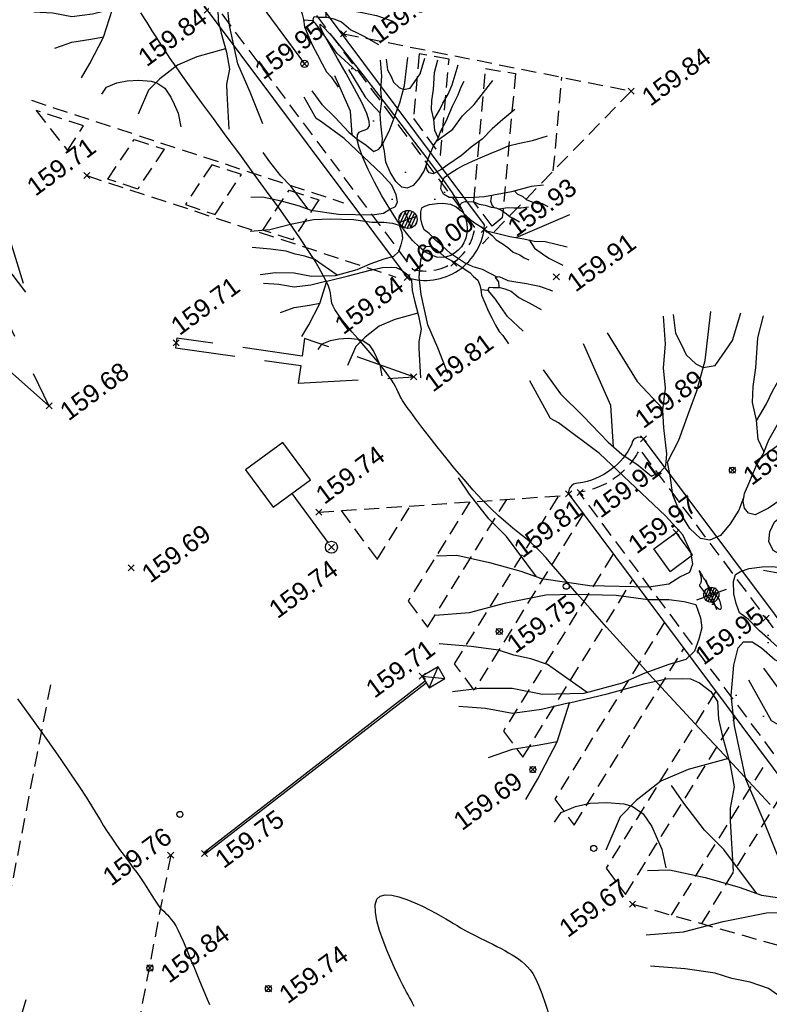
# Model space of a CAD drawing. Header units: metres. Extents: x 1575818 to 1575995, y 2263001 to 2263183.
# Tile 44 of 67: x 1575894 to 1575907, y 2263080 to 2263096. Entities that reach past the tile are written whole.
import ezdxf
from ezdxf.enums import TextEntityAlignment as Align

# ---------------------------------------------------------------- set-up
doc = ezdxf.new("R2010")
doc.units = ezdxf.units.M
doc.header["$PDMODE"] = 3
doc.header["$PDSIZE"] = 0.05
doc.linetypes.add('CACHE_25', pattern=[0.375, 0.25, -0.125])
doc.layers.get('0').update_dxf_attribs({"linetype": 'CONTINUOUS'})
for name, color, linetype in [('D_CN_MAITRESSE', 34, 'CONTINUOUS'), ('D_CN_ORDINAIRE', 43, 'CONTINUOUS'), ('D_ECLAIRAGE', 220, 'CONTINUOUS'), ('D_MOB_URBAIN', 32, 'CONTINUOUS'), ('D_PEINTURE', 252, 'CACHE_25'), ('D_PLAQUE', 151, 'CONTINUOUS'), ('D_TROTTOIR', 7, 'CONTINUOUS'), ('TOPO_ALT', 142, 'CONTINUOUS'), ('TOPO_JIS', 7, 'CONTINUOUS'), ('V_ARBRE', 82, 'CONTINUOUS'), ('V_VEGETATION', 80, 'CONTINUOUS')]:
    doc.layers.add(name, color=color, linetype=linetype)
doc.styles.get("Standard").update_dxf_attribs({"font": 'arial.ttf'})
pattern_1 = [(348.4323, (1575893.9948, 2263027.4994), (1.99051, 2.24452), [0, -1.875]), (103.4323, (1575893.5645, 2263027.451), (-2.17856, -2.06249), [0, -3.125]), (189.4323, (1575893.5645, 2263027.451), (1.9055, -2.317125), [0, -2.5]), (216.4323, (1575893.8216, 2263027.1025), (2.749766, -1.199495), [0, -2.5]), (110.4323, (1575892.989, 2263026.757), (-1.91097, -2.31262), [0, -2.5]), (322.4323, (1575892.989, 2263026.757), (2.77299, 1.14478), [0, -2.5]), (88.4323, (1575894.7102, 2263026.951), (-2.63814, -1.42836), [0, -3.125]), (336.4323, (1575893.6816, 2263028.3447), (2.413676, 1.78162), [0, -2.5]), (211.4323, (1575893.6816, 2263028.3447), (2.63476, -1.43459), [0, -2.5]), (150.4323, (1575893.5085, 2263027.9478), (-2.58668, -1.51956), [0, -1.25]), (284.4323, (1575894.28, 2263026.9026), (2.88994, -0.80513), [0, -1.55])]

# ---------------------------------------------------------------- blocks, each defined once
blk = doc.blocks.new('TCPOINT')
at = {"color": 0, "lineweight": 9}
blk.add_point((0, 0), dxfattribs=at)
at = {"layer": 'TOPO_ALT', "lineweight": 9}
blk.add_attdef('ALT', text='', height=0.3, dxfattribs=at).set_placement((0.1, -0.1), align=Align.TOP_LEFT)
blk = doc.blocks.new('194')
for p, q in [((0, -0.0285), (0, 0.0285)), ((0.0285, 0), (-0.0285, 0))]:
    blk.add_line(p, q)
for points in [[(-0.0153, 0.5064), (0.0053, 0.4057), (0.0323, 0.3437)], [(-0.1462, 0.4831), (-0.1313, 0.432), (-0.1069, 0.3801), (-0.0807, 0.3213), (-0.0651, 0.2926), (-0.044, 0.264), (-0.0281, 0.2373), (-0.0104, 0.2388), (0.0021, 0.2458), (0.0111, 0.2654), (0.0222, 0.3113), (0.0312, 0.3417), (0.0493, 0.377), (0.0586, 0.4125), (0.0767, 0.4513), (0.0903, 0.5)], [(-0.0745, 0.3099), (-0.0536, 0.3814), (-0.0623, 0.5021)], [(0.1073, 0.4968), (0.1, 0.4635), (0.1032, 0.4403), (0.1049, 0.4208), (0.1155, 0.3993), (0.1258, 0.3888), (0.1472, 0.3849), (0.1651, 0.3972), (0.1918, 0.4164), (0.2232, 0.4582)], [(-0.4405, 0.2346), (-0.406, 0.2232), (-0.355, 0.1909), (-0.3075, 0.1567), (-0.2773, 0.1317), (-0.1997, 0.0902), (-0.1007, 0.0521), (-0.0653, 0.0445), (-0.0424, 0.0497), (-0.0227, 0.0514), (-0.0119, 0.0637), (-0.0083, 0.0848), (-0.0114, 0.1186), (-0.0288, 0.1613), (-0.102, 0.3075), (-0.1528, 0.3842), (-0.1634, 0.3967), (-0.1757, 0.4726)], [(0.1153, 0.1452), (0.0987, 0.1259), (0.0754, 0.1083), (0.0521, 0.0944), (0.0309, 0.0929), (0.0166, 0.1018), (0.0044, 0.125), (-0.0023, 0.1589), (-0.0037, 0.1925), (0.0036, 0.2263), (0.0075, 0.2511), (0.0397, 0.281), (0.0739, 0.3216), (0.1007, 0.3535), (0.1332, 0.3992), (0.173, 0.4788)], [(0.1768, 0.2085), (0.1743, 0.2338), (0.1834, 0.2673), (0.1874, 0.2994), (0.1983, 0.3258), (0.2144, 0.3559), (0.2363, 0.4056), (0.2597, 0.439)], [(0.1831, 0.2662), (0.2104, 0.2885), (0.2283, 0.3061), (0.2533, 0.327), (0.2749, 0.35), (0.314, 0.4026)], [(-0.2842, 0.1374), (-0.3103, 0.2241), (-0.3293, 0.265), (-0.3466, 0.3184), (-0.3557, 0.3528)], [(0.4336, 0.21), (0.3872, 0.1927), (0.3462, 0.177), (0.3051, 0.1579), (0.2641, 0.1458), (0.2267, 0.1318), (0.1767, 0.1181), (0.1501, 0.1113), (0.1233, 0.1079), (0.1129, 0.115), (0.1094, 0.1258), (0.1112, 0.1382), (0.1183, 0.1505), (0.1346, 0.1682), (0.1562, 0.1911), (0.1741, 0.2053), (0.1921, 0.2263), (0.2188, 0.2492), (0.253, 0.2864), (0.2817, 0.3144), (0.2996, 0.3339), (0.3139, 0.3479)], [(0.1692, 0.2014), (0.2292, 0.2189), (0.2721, 0.247), (0.3185, 0.268), (0.4, 0.3184)], [(-0.4791, 0.1354), (-0.4193, 0.1186), (-0.3521, 0.1127), (-0.2795, 0.1016), (-0.2299, 0.0851), (-0.1611, 0.0578), (-0.1098, 0.0308), (-0.0745, 0.0181), (-0.0498, 0.0055), (-0.0322, -0.007), (-0.0324, -0.0321), (-0.036, -0.0498), (-0.0485, -0.0674), (-0.063, -0.085), (-0.0825, -0.0936), (-0.1146, -0.0916), (-0.1605, -0.0912), (-0.205, -0.0942), (-0.2759, -0.0882), (-0.3466, -0.0647), (-0.3942, -0.0359), (-0.4489, -0.0157), (-0.4967, -0.0047)], [(0.4374, -0.0442), (0.3993, -0.0348), (0.3353, -0.0291), (0.2503, -0.0157), (0.2007, -0.0011), (0.1687, 0.0116), (0.1457, 0.0208), (0.1317, 0.0367), (0.1301, 0.0545), (0.1373, 0.0705), (0.1516, 0.0845), (0.1748, 0.0916), (0.1997, 0.0965), (0.2228, 0.0999), (0.253, 0.1033), (0.2869, 0.1047), (0.3171, 0.1062), (0.3473, 0.1078), (0.3758, 0.1093), (0.4113, 0.1053), (0.4521, 0.0996), (0.5019, 0.0974)], [(-0.2695, -0.0887), (-0.3195, -0.0169), (-0.3443, 0.0028), (-0.3706, 0.0191), (-0.3936, 0.037), (-0.4376, 0.0602), (-0.4902, 0.0843)], [(0.2018, -0.266), (0.1666, -0.2282), (0.1419, -0.2102), (0.1207, -0.1888), (0.0892, -0.1459), (0.0717, -0.1136), (0.0595, -0.0904), (0.0473, -0.0638), (0.0367, -0.0476), (0.0369, -0.0298), (0.0388, -0.0121), (0.046, 0.009), (0.0534, 0.0197), (0.0639, 0.0215), (0.0799, 0.0214), (0.103, 0.0158), (0.1207, 0.0103), (0.1421, -0.0006), (0.1561, -0.0148), (0.1666, -0.0327), (0.1752, -0.0505), (0.1841, -0.0667), (0.1946, -0.0829), (0.2086, -0.1007), (0.2192, -0.1169), (0.2314, -0.1382), (0.2383, -0.1543), (0.2525, -0.1722), (0.2648, -0.1901), (0.275, -0.2097), (0.2927, -0.2242), (0.3016, -0.2384), (0.3139, -0.2492)], [(0.1609, -0.023), (0.1756, -0.008), (0.188, -0.0081), (0.213, -0.019), (0.227, -0.0315), (0.243, -0.0407), (0.2587, -0.0532), (0.273, -0.0604), (0.287, -0.0747), (0.2975, -0.0891), (0.3045, -0.1016), (0.3134, -0.1104), (0.3274, -0.1266)], [(0.3686, -0.0932), (0.3455, -0.0876), (0.3244, -0.0804), (0.3067, -0.0731), (0.2817, -0.0676), (0.2676, -0.0587), (0.2641, -0.0479), (0.2642, -0.0355), (0.2736, -0.0194)], [(0.3457, -0.03), (0.3496, -0.0416), (0.3636, -0.0559), (0.3705, -0.0684), (0.3848, -0.0809), (0.3988, -0.0917), (0.4131, -0.0972), (0.4275, -0.112)], [(-0.4388, -0.2315), (-0.4064, -0.2041), (-0.3508, -0.1534), (-0.3061, -0.0952), (-0.3575, -0.0894), (-0.4087, -0.0783), (-0.4512, -0.0531), (-0.4954, -0.0337)], [(-0.3061, -0.0952), (-0.2369, -0.1029), (-0.166, -0.1089), (-0.1272, -0.1145), (-0.1005, -0.1235), (-0.0865, -0.129), (-0.0742, -0.1415), (-0.0601, -0.163), (-0.0549, -0.1842), (-0.0642, -0.2142), (-0.0679, -0.2463), (-0.072, -0.2958), (-0.0794, -0.3382), (-0.0994, -0.3718), (-0.1066, -0.3931), (-0.1329, -0.4808)], [(-0.0473, -0.4976), (-0.05, -0.4112), (-0.0547, -0.3328), (-0.0414, -0.2353), (-0.0285, -0.1821), (-0.0049, -0.1327), (0.0131, -0.1061), (0.0256, -0.0991), (0.0399, -0.1046), (0.0521, -0.1205), (0.0677, -0.1491), (0.0889, -0.1725), (0.1082, -0.1994), (0.1257, -0.2227), (0.1326, -0.2386), (0.1415, -0.2547), (0.1414, -0.2708), (0.1395, -0.2849), (0.1357, -0.3026), (0.1372, -0.3311), (0.1389, -0.356), (0.1421, -0.3808), (0.1455, -0.4057), (0.1487, -0.4288), (0.1559, -0.445), (0.1635, -0.4757)], [(0.2196, -0.1177), (0.2545, -0.1401), (0.2828, -0.1601), (0.3215, -0.1816), (0.3499, -0.1996), (0.3816, -0.2123), (0.4412, -0.2523)], [(-0.4766, -0.1378), (-0.4306, -0.1383), (-0.3828, -0.1477), (-0.3504, -0.1528)], [(0.3, -0.1696), (0.4838, -0.1595)], [(0.3358, -0.1907), (0.3426, -0.221), (0.3602, -0.246), (0.3741, -0.2656), (0.4085, -0.3011)], [(-0.4044, -0.2875), (-0.3874, -0.2752), (-0.3592, -0.2738), (-0.3325, -0.2777), (-0.3041, -0.2867), (-0.2761, -0.2993), (-0.2635, -0.3084), (-0.2496, -0.328), (-0.2428, -0.3545), (-0.2413, -0.3742), (-0.2395, -0.399), (-0.2445, -0.4333)], [(0.1958, -0.2987), (0.2016, -0.2818), (0.1964, -0.2659), (0.2071, -0.266), (0.2161, -0.2732), (0.23, -0.2874), (0.2514, -0.3), (0.2814, -0.3163), (0.2991, -0.3272), (0.3167, -0.3381), (0.3501, -0.3657)], [(-0.0712, -0.287), (-0.1464, -0.281), (-0.1996, -0.284), (-0.253, -0.3012), (-0.2903, -0.3186), (-0.3352, -0.3665)], [(0.2206, -0.4531), (0.1899, -0.3937), (0.1798, -0.3563), (0.1727, -0.3297), (0.1642, -0.3046), (0.1606, -0.2958), (0.1392, -0.2862)], [(0.1618, -0.2987), (0.1626, -0.2921), (0.1677, -0.2868), (0.1784, -0.2923), (0.1981, -0.2995), (0.2121, -0.3087), (0.228, -0.3229), (0.2436, -0.3498), (0.2559, -0.3624), (0.2684, -0.3766), (0.2966, -0.409)]]:
    blk.add_lwpolyline(points)
blk = doc.blocks.new('300')
h = blk.add_hatch()
h.set_pattern_fill('ANSI31', color=34, scale=0.05)
h.paths.add_polyline_path([(0.5, 0, 1), (-0.5, 0, 1)])
blk.add_circle((0, 0), 0.5)
blk = doc.blocks.new('112')
for p, q in [((0, -1), (0, 0)), ((0, 0), (1, 0)), ((1, -1), (1, 0)), ((0, -1), (1, -1))]:
    blk.add_line(p, q)
blk = doc.blocks.new('280')
at = {"ltscale": 3}
blk.add_circle((0, 0), 0.05, dxfattribs=at)
blk = doc.blocks.new('510')
at = {"color": 0, "linetype": 'ByBlock'}
for p, q in [((0.5271, 0.0201), (0.5271, 0.0944)), ((0.5271, 0.0944), (1, 0)), ((0, 0.0202), (0.5271, 0.0201)), ((0, -0.0202), (0, 0.0202)), ((1, 0), (0.5271, -0.0944)), ((0.5271, -0.0201), (0, -0.0202)), ((0.5271, -0.0944), (0.5271, -0.0201))]:
    blk.add_line(p, q, dxfattribs=at)
blk = doc.blocks.new('512')
at = {"color": 0, "linetype": 'ByBlock'}
for p, q in [((0.1618, 0.1512), (0.4255, 0.2468)), ((0.4255, 0.2468), (0.687, 0.1513)), ((0.357, 0.1512), (0.1618, 0.1512)), ((0.2253, 0.0197), (0.357, 0.1512)), ((0.4908, 0.1513), (0.3574, 0.0197)), ((0.687, 0.1513), (0.4908, 0.1513)), ((0.5263, 0.0197), (0.5258, 0.0928)), ((0.5258, 0.0928), (1, -0.0011)), ((0, 0.0197), (0.2253, 0.0197)), ((0, -0.0197), (0, 0.0197)), ((0.3574, 0.0197), (0.5263, 0.0197)), ((0.5271, -0.0197), (0, -0.0197)), ((1, -0.0011), (0.5271, -0.0941)), ((0.5271, -0.0941), (0.5271, -0.0197))]:
    blk.add_line(p, q, dxfattribs=at)
blk = doc.blocks.new('526')
at = {"color": 0, "linetype": 'Continuous'}
blk.add_line((0, 1.104), (0, 0.1), dxfattribs=at)
at = {"color": 0}
blk.add_lwpolyline([(0.384, 1.871), (-0.384, 1.871), (-0.384, 1.104), (0.384, 1.104)], close=True, dxfattribs=at)
blk.add_circle((0, 0), 0.1, dxfattribs=at)
blk = doc.blocks.new('425')
at = {"linetype": 'Continuous', "ltscale": 3}
for p, q in [((0, 2.357), (0, 2.523)), ((-0.25, 2.21), (-0.401, 2.278)), ((0.25, 2.21), (0.401, 2.278))]:
    blk.add_line(p, q, dxfattribs=at)
at = {"ltscale": 3}
blk.add_line((0, 1.885), (0, 0), dxfattribs=at)
at = {"linetype": 'Continuous', "ltscale": 3}
for centre, radius in [((0, 2.071), 0.186), ((0, 0), 0.0621)]:
    blk.add_circle(centre, radius, dxfattribs=at)

msp = doc.modelspace()

# ---------------------------------------------------------------- hatches: boundary and pattern name
at = {"layer": 'V_VEGETATION', "ltscale": 0.5}
h = msp.add_hatch(dxfattribs=at)
h.set_pattern_fill('ALEA', color=256, scale=0.25)
h.set_pattern_definition(pattern_1)
h.paths.add_polyline_path([(1575905.143, 2263112.557), (1575903.86, 2263111.589), (1575908.852, 2263104.863), (1575910.057, 2263103.228), (1575914.904, 2263096.738), (1575919.768, 2263090.2), (1575925.24, 2263082.869), (1575931.286, 2263074.711), (1575930.405, 2263068.398, 0.721469), (1575930.421, 2263068.399), (1575933.103, 2263070.533), (1575933.889, 2263071.249, 0.08279), (1575934.842, 2263072.443, 0.160786), (1575935.391, 2263075.301), (1575932.623, 2263075.701), (1575926.499, 2263083.91), (1575920.903, 2263091.448), (1575916.307, 2263097.595), (1575911.204, 2263104.415), (1575910.497, 2263105.382)])
h = msp.add_hatch(dxfattribs=at)
h.set_pattern_fill('ALEA', color=256, scale=0.25)
h.set_pattern_definition(pattern_1)
h.paths.add_polyline_path([(1575893.549, 2263103.786), (1575890.542, 2263101.99, 0.794904), (1575890.556, 2263101.973), (1575893.894, 2263101.216), (1575897.56, 2263096.314), (1575900.837, 2263091.936, 0.212193), (1575901.502, 2263092.05, 0.215798), (1575901.865, 2263092.631), (1575897.632, 2263098.3), (1575894.863, 2263101.975), (1575898.589, 2263101.161, 0.270389), (1575898.62, 2263101.212, 0.167701), (1575896.529, 2263103.374, 0.167702)])
h = msp.add_hatch(dxfattribs=at)
h.set_pattern_fill('ALEA', color=256, scale=0.25)
h.set_pattern_definition(pattern_1)
h.paths.add_polyline_path([(1575890.807, 2263067.908), (1575884.988, 2263075.717), (1575880.244, 2263082.124), (1575877.156, 2263086.209), (1575877.247, 2263086.798), (1575877.53, 2263090.785), (1575876.073, 2263085.749, 0.113073), (1575875.983, 2263085.101, 0.114321), (1575876.187, 2263084.473), (1575878.801, 2263080.914), (1575882.62, 2263075.81), (1575886.765, 2263070.218), (1575891.284, 2263064.18), (1575895.806, 2263058.119), (1575897.262, 2263059.205), (1575895.347, 2263061.774)])
h = msp.add_hatch(dxfattribs=at)
h.set_pattern_fill('ALEA', color=256, scale=0.25)
h.set_pattern_definition(pattern_1)
h.paths.add_polyline_path([(1575921.944, 2263065.71), (1575916.383, 2263073.145), (1575911.529, 2263079.668), (1575906.701, 2263086.151), (1575904.589, 2263088.97, -0.116967), (1575904.209, 2263088.509, -0.13298), (1575903.582, 2263088.255), (1575908.212, 2263082.043), (1575909.839, 2263079.87), (1575914.753, 2263073.284), (1575918.241, 2263068.603), (1575921.586, 2263064.097), (1575921.722, 2263063.824), (1575921.49, 2263063.851), (1575917.066, 2263065.123, 0.103382), (1575919.257, 2263063.013, 0.110487), (1575922.551, 2263061.818, 0.135738), (1575925.71, 2263063.408, 0.066477), (1575926.844, 2263064.75, 0.50931), (1575926.827, 2263064.776)])

# ---------------------------------------------------------------- linework, layer by layer
at = {"layer": 'D_CN_MAITRESSE', "elevation": 160, "flags": 128}
for points in [[(1575900.586, 2263092.735), (1575900.454, 2263092.938), (1575900.325, 2263093.155), (1575900.204, 2263093.377), (1575900.097, 2263093.591), (1575900.009, 2263093.787), (1575899.947, 2263093.954), (1575899.917, 2263094.081), (1575899.921, 2263094.162), (1575899.951, 2263094.207), (1575899.997, 2263094.229), (1575900.048, 2263094.244), (1575900.092, 2263094.266), (1575900.118, 2263094.308), (1575900.117, 2263094.385), (1575900.077, 2263094.512), (1575899.991, 2263094.697), (1575899.872, 2263094.924), (1575899.733, 2263095.173), (1575899.592, 2263095.421), (1575899.463, 2263095.648), (1575899.361, 2263095.833), (1575899.304, 2263095.954), (1575899.306, 2263095.99), (1575899.377, 2263095.926), (1575899.511, 2263095.775), (1575899.692, 2263095.553), (1575899.909, 2263095.281), (1575900.148, 2263094.975), (1575900.395, 2263094.655), (1575900.639, 2263094.338), (1575900.865, 2263094.043), (1575901.062, 2263093.783), (1575901.231, 2263093.56), (1575901.372, 2263093.368), (1575901.487, 2263093.202), (1575901.578, 2263093.06), (1575901.647, 2263092.935), (1575901.695, 2263092.824), (1575901.725, 2263092.722), (1575901.736, 2263092.627), (1575901.732, 2263092.537), (1575901.714, 2263092.453), (1575901.683, 2263092.378), (1575901.64, 2263092.311), (1575901.589, 2263092.253), (1575901.529, 2263092.205), (1575901.463, 2263092.168), (1575901.392, 2263092.143), (1575901.316, 2263092.133), (1575901.233, 2263092.141), (1575901.145, 2263092.17), (1575901.049, 2263092.223), (1575900.946, 2263092.304), (1575900.834, 2263092.414), (1575900.714, 2263092.558), (1575900.586, 2263092.735)], [(1575905.665, 2263086.81), (1575905.646, 2263086.841), (1575905.629, 2263086.871), (1575905.613, 2263086.898), (1575905.6, 2263086.922), (1575905.588, 2263086.94), (1575905.58, 2263086.954), (1575905.575, 2263086.96), (1575905.573, 2263086.959), (1575905.575, 2263086.951), (1575905.579, 2263086.938), (1575905.584, 2263086.921), (1575905.59, 2263086.901), (1575905.596, 2263086.88), (1575905.602, 2263086.857), (1575905.606, 2263086.836), (1575905.608, 2263086.816), (1575905.608, 2263086.798), (1575905.607, 2263086.782), (1575905.604, 2263086.768), (1575905.6, 2263086.756), (1575905.596, 2263086.745), (1575905.592, 2263086.737), (1575905.587, 2263086.73), (1575905.583, 2263086.726), (1575905.58, 2263086.721), (1575905.579, 2263086.716), (1575905.581, 2263086.709), (1575905.586, 2263086.699), (1575905.596, 2263086.684), (1575905.611, 2263086.662), (1575905.632, 2263086.634), (1575905.66, 2263086.597), (1575905.693, 2263086.554), (1575905.729, 2263086.508), (1575905.767, 2263086.462), (1575905.805, 2263086.418), (1575905.84, 2263086.378), (1575905.872, 2263086.347), (1575905.899, 2263086.326), (1575905.918, 2263086.318), (1575905.931, 2263086.321), (1575905.938, 2263086.333), (1575905.941, 2263086.351), (1575905.939, 2263086.374), (1575905.935, 2263086.4), (1575905.928, 2263086.426), (1575905.921, 2263086.449), (1575905.912, 2263086.47), (1575905.903, 2263086.486), (1575905.893, 2263086.501), (1575905.883, 2263086.514), (1575905.871, 2263086.526), (1575905.859, 2263086.539), (1575905.845, 2263086.553), (1575905.831, 2263086.569), (1575905.815, 2263086.588), (1575905.798, 2263086.61), (1575905.78, 2263086.634), (1575905.761, 2263086.66), (1575905.742, 2263086.688), (1575905.723, 2263086.717), (1575905.703, 2263086.747), (1575905.684, 2263086.779), (1575905.665, 2263086.81)]]:
    msp.add_lwpolyline(points, close=True, dxfattribs=at)
at = {"layer": 'D_CN_ORDINAIRE', "flags": 128}
for points, elevation in [([(1575906.75, 2263083.091), (1575906.388, 2263083.479), (1575905.991, 2263083.906), (1575905.574, 2263084.354), (1575905.154, 2263084.807), (1575904.748, 2263085.248), (1575904.371, 2263085.659), (1575904.041, 2263086.024), (1575903.768, 2263086.329), (1575903.549, 2263086.579), (1575903.375, 2263086.781), (1575903.238, 2263086.942), (1575903.128, 2263087.071), (1575903.037, 2263087.176), (1575902.956, 2263087.263), (1575902.877, 2263087.341), (1575902.792, 2263087.417), (1575902.699, 2263087.493), (1575902.599, 2263087.574), (1575902.492, 2263087.661), (1575902.377, 2263087.758), (1575902.254, 2263087.866), (1575902.123, 2263087.989), (1575901.983, 2263088.129), (1575901.836, 2263088.288), (1575901.685, 2263088.462), (1575901.532, 2263088.643), (1575901.382, 2263088.827), (1575901.239, 2263089.006), (1575901.107, 2263089.177), (1575900.988, 2263089.331), (1575900.888, 2263089.464), (1575900.807, 2263089.572), (1575900.746, 2263089.655), (1575900.7, 2263089.72), (1575900.667, 2263089.768), (1575900.644, 2263089.806), (1575900.628, 2263089.836), (1575900.615, 2263089.862), (1575900.603, 2263089.889), (1575900.59, 2263089.92), (1575900.572, 2263089.957), (1575900.55, 2263090), (1575900.521, 2263090.051), (1575900.483, 2263090.11), (1575900.436, 2263090.178), (1575900.378, 2263090.257), (1575900.307, 2263090.348), (1575900.223, 2263090.449), (1575900.129, 2263090.56), (1575900.03, 2263090.676), (1575899.929, 2263090.793), (1575899.83, 2263090.907), (1575899.739, 2263091.016), (1575899.659, 2263091.115), (1575899.594, 2263091.201), (1575899.548, 2263091.272), (1575899.517, 2263091.329), (1575899.499, 2263091.377), (1575899.489, 2263091.418), (1575899.485, 2263091.458), (1575899.481, 2263091.498), (1575899.475, 2263091.543), (1575899.462, 2263091.596), (1575899.44, 2263091.661), (1575899.405, 2263091.741), (1575899.356, 2263091.839), (1575899.289, 2263091.957), (1575899.204, 2263092.098), (1575899.097, 2263092.265), (1575898.965, 2263092.461), (1575898.808, 2263092.688), (1575898.623, 2263092.948), (1575898.417, 2263093.233), (1575898.198, 2263093.534), (1575897.974, 2263093.84), (1575897.751, 2263094.142), (1575897.538, 2263094.432), (1575897.343, 2263094.698), (1575897.172, 2263094.931), (1575897.032, 2263095.126), (1575896.919, 2263095.287), (1575896.825, 2263095.423), (1575896.746, 2263095.542), (1575896.674, 2263095.652), (1575896.603, 2263095.763), (1575896.527, 2263095.882), (1575896.44, 2263096.018), (1575896.337, 2263096.177)], 159.8), ([(1575894.297, 2263084.836), (1575894.554, 2263084.482), (1575894.792, 2263084.15), (1575895.002, 2263083.853), (1575895.176, 2263083.601), (1575895.317, 2263083.39), (1575895.431, 2263083.215), (1575895.523, 2263083.069), (1575895.598, 2263082.945), (1575895.662, 2263082.838), (1575895.722, 2263082.74), (1575895.781, 2263082.645), (1575895.846, 2263082.549), (1575895.914, 2263082.45), (1575895.986, 2263082.35), (1575896.059, 2263082.251), (1575896.131, 2263082.153), (1575896.202, 2263082.058), (1575896.269, 2263081.966), (1575896.331, 2263081.878), (1575896.386, 2263081.796), (1575896.436, 2263081.72), (1575896.48, 2263081.65), (1575896.521, 2263081.586), (1575896.558, 2263081.528), (1575896.591, 2263081.476), (1575896.623, 2263081.43), (1575896.654, 2263081.39), (1575896.684, 2263081.356), (1575896.715, 2263081.326), (1575896.745, 2263081.297), (1575896.776, 2263081.267), (1575896.808, 2263081.233), (1575896.841, 2263081.193), (1575896.876, 2263081.144), (1575896.914, 2263081.084), (1575896.953, 2263081.01), (1575896.994, 2263080.925), (1575897.037, 2263080.83), (1575897.082, 2263080.728), (1575897.127, 2263080.62), (1575897.172, 2263080.509), (1575897.218, 2263080.396), (1575897.263, 2263080.285), (1575897.308, 2263080.176), (1575897.351, 2263080.071), (1575897.394, 2263079.97), (1575897.434, 2263079.874), (1575897.474, 2263079.783)], 159.8), ([(1575900.857, 2263079.751), (1575900.832, 2263079.806), (1575900.807, 2263079.855), (1575900.784, 2263079.901), (1575900.759, 2263079.945), (1575900.733, 2263079.991), (1575900.704, 2263080.043), (1575900.671, 2263080.106), (1575900.633, 2263080.181), (1575900.587, 2263080.275), (1575900.534, 2263080.39), (1575900.473, 2263080.527), (1575900.408, 2263080.682), (1575900.345, 2263080.846), (1575900.288, 2263081.011), (1575900.244, 2263081.17), (1575900.218, 2263081.313), (1575900.214, 2263081.435), (1575900.239, 2263081.525), (1575900.297, 2263081.579), (1575900.381, 2263081.601), (1575900.487, 2263081.595), (1575900.608, 2263081.567), (1575900.737, 2263081.523), (1575900.869, 2263081.468), (1575900.997, 2263081.409), (1575901.114, 2263081.35), (1575901.217, 2263081.296), (1575901.305, 2263081.247), (1575901.382, 2263081.203), (1575901.45, 2263081.162), (1575901.511, 2263081.125), (1575901.569, 2263081.089), (1575901.626, 2263081.055), (1575901.685, 2263081.021), (1575901.747, 2263080.987), (1575901.812, 2263080.953), (1575901.88, 2263080.919), (1575901.949, 2263080.884), (1575902.02, 2263080.85), (1575902.09, 2263080.815), (1575902.16, 2263080.781), (1575902.229, 2263080.746), (1575902.296, 2263080.712), (1575902.36, 2263080.677), (1575902.422, 2263080.642), (1575902.481, 2263080.607), (1575902.538, 2263080.571), (1575902.592, 2263080.533), (1575902.643, 2263080.494), (1575902.691, 2263080.454), (1575902.736, 2263080.411), (1575902.779, 2263080.361), (1575902.823, 2263080.297), (1575902.869, 2263080.214), (1575902.918, 2263080.106), (1575902.973, 2263079.966), (1575903.034, 2263079.79), (1575903.105, 2263079.571)], 159.6)]:
    msp.add_lwpolyline(points, dxfattribs=dict(at, elevation=elevation))
at = {"layer": 'D_MOB_URBAIN', "flags": 128}
msp.add_lwpolyline([(1575901.258, 2263085.365), (1575900.994, 2263085.212), (1575901.105, 2263085.022), (1575901.368, 2263085.175)], close=True, dxfattribs=at)
for points in [[(1575901.105, 2263085.022), (1575901.258, 2263085.365)], [(1575900.994, 2263085.212), (1575901.368, 2263085.175)], [(1575901.06, 2263085.1), (1575897.402, 2263082.268), (1575897.377, 2263082.3), (1575901.039, 2263085.135)]]:
    msp.add_lwpolyline(points, dxfattribs=at)
at = {"layer": 'D_PEINTURE'}
for points in [[(1575899.692, 2263095.833), (1575904.449, 2263094.885), (1575901.989, 2263092.362)], [(1575903.161, 2263093.564), (1575903.302, 2263095.114)], [(1575895.122, 2263093.903), (1575895.389, 2263094.308), (1575894.608, 2263094.564), (1575895.122, 2263093.903)], [(1575899.282, 2263093.086), (1575898.847, 2263092.426), (1575898.354, 2263092.588), (1575898.79, 2263093.248), (1575899.282, 2263093.086)], [(1575899.281, 2263087.924), (1575903.364, 2263088.201)], [(1575901.778, 2263088.093), (1575900.76, 2263086.453), (1575901.08, 2263086.021), (1575902.393, 2263088.135)], [(1575903.659, 2263087.9), (1575901.849, 2263084.984), (1575901.529, 2263085.416), (1575903.253, 2263088.193)], [(1575899.651, 2263087.949), (1575900.248, 2263087.144), (1575900.795, 2263088.027)], [(1575904.146, 2263087.222), (1575902.335, 2263084.305), (1575902.655, 2263083.873), (1575904.467, 2263086.792)], [(1575911.294, 2263086.034), (1575906.536, 2263086.982)], [(1575904.999, 2263086.103), (1575903.185, 2263083.182), (1575903.506, 2263082.75), (1575905.32, 2263085.672)], [(1575893.802, 2263079.671), (1575894.848, 2263085.076)], [(1575905.849, 2263084.963), (1575904.033, 2263082.038), (1575904.354, 2263081.606)], [(1575904.354, 2263081.606), (1575906.17, 2263084.532)], [(1575905.115, 2263081.263), (1575906.702, 2263083.819)], [(1575905.616, 2263081.122), (1575907.023, 2263083.388)], [(1575896.831, 2263082.256), (1575895.736, 2263076.536)], [(1575904.473, 2263081.445), (1575908.978, 2263080.171)]]:
    msp.add_lwpolyline(points, dxfattribs=at)
for points in [[(1575901.293, 2263093.824), (1575901.438, 2263095.414), (1575900.944, 2263095.501), (1575900.846, 2263094.43)], [(1575902.151, 2263092.653), (1575901.845, 2263093.052), (1575902.039, 2263095.259), (1575902.534, 2263095.173), (1575902.317, 2263092.792)], [(1575896.229, 2263094.087), (1575896.721, 2263093.926), (1575896.285, 2263093.266), (1575895.793, 2263093.428)], [(1575897.509, 2263093.668), (1575897.074, 2263093.008), (1575897.566, 2263092.846), (1575898.002, 2263093.506)]]:
    msp.add_lwpolyline(points, close=True, dxfattribs=at)
at = {"layer": 'D_PEINTURE', "flags": 128}
for points in [[(1575894.526, 2263094.732), (1575899.69, 2263093.038)], [(1575895.444, 2263093.487), (1575900.558, 2263091.811)]]:
    msp.add_lwpolyline(points, dxfattribs=at)
at = {"layer": 'D_TROTTOIR', "flags": 128}
for points in [[(1575902.025, 2263092.676), (1575897.756, 2263098.393), (1575895.239, 2263101.734), (1575898.593, 2263101.001, 0.180966), (1575898.724, 2263101.074, 0.228395), (1575898.771, 2263101.254, 0.169063), (1575896.599, 2263103.512, 0.169165), (1575893.492, 2263103.933), (1575890.481, 2263102.134, 0.328797), (1575890.387, 2263101.96, 0.360481), (1575890.543, 2263101.817), (1575893.804, 2263101.078), (1575897.436, 2263096.221), (1575900.744, 2263091.801, 0.227312), (1575901.588, 2263091.921, 0.233237)], [(1575908.092, 2263081.954), (1575909.719, 2263079.781), (1575914.633, 2263073.195), (1575918.12, 2263068.514), (1575921.416, 2263064.074), (1575921.4, 2263064.033), (1575917.086, 2263065.272, 0.759148), (1575916.926, 2263065.022, 0.095756), (1575919.176, 2263062.887, 0.111246), (1575922.556, 2263061.666, 0.13666), (1575925.811, 2263063.297, 0.065927), (1575926.962, 2263064.656, 0.565576), (1575926.851, 2263064.924), (1575922.029, 2263065.846), (1575916.503, 2263073.235), (1575911.649, 2263079.758), (1575906.821, 2263086.241), (1575904.654, 2263089.134, 0.249293), (1575904.547, 2263089.159, 0.332022), (1575904.461, 2263089.049, -0.120046), (1575904.119, 2263088.628, -0.130875), (1575903.573, 2263088.405, 0.271718), (1575903.435, 2263088.328, 0.168262), (1575903.415, 2263088.228)]]:
    msp.add_lwpolyline(points, format="xyb", close=True, dxfattribs=at)
at = {"layer": 'D_TROTTOIR', "linetype": 'CACHE_25', "flags": 128}
for points in [[(1575901.865, 2263092.631), (1575897.632, 2263098.3), (1575894.863, 2263101.975), (1575898.589, 2263101.161, 0.094928), (1575898.606, 2263101.175, 0.17107), (1575898.62, 2263101.212, 0.167701), (1575896.529, 2263103.374, 0.167702), (1575893.549, 2263103.786), (1575890.55, 2263101.994, 0.409558), (1575890.54, 2263101.982, 0.513587), (1575890.556, 2263101.973), (1575893.894, 2263101.216), (1575897.56, 2263096.314), (1575900.837, 2263091.936, 0.212193), (1575901.502, 2263092.05, 0.215798)], [(1575908.212, 2263082.043), (1575909.839, 2263079.87), (1575914.753, 2263073.284), (1575918.241, 2263068.603), (1575921.586, 2263064.097), (1575921.722, 2263063.824), (1575921.49, 2263063.851), (1575917.066, 2263065.123, 0.103382), (1575919.257, 2263063.013, 0.110487), (1575922.551, 2263061.818, 0.135738), (1575925.71, 2263063.408, 0.066197), (1575926.84, 2263064.743, 0.636415), (1575926.827, 2263064.776), (1575921.944, 2263065.71), (1575916.383, 2263073.145), (1575911.529, 2263079.668), (1575906.701, 2263086.151), (1575904.589, 2263088.97, -0.116967), (1575904.209, 2263088.509, -0.13298), (1575903.582, 2263088.255)]]:
    msp.add_lwpolyline(points, format="xyb", close=True, dxfattribs=at)

# ---------------------------------------------------------------- block references
at = {"layer": 'D_ECLAIRAGE', "rotation": 36.43234740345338}
msp.add_blockref('425', (1575899.045, 2263095.335), dxfattribs=at)
at = {"layer": 'D_MOB_URBAIN'}
for name, p, rotation in [('526', (1575899.49, 2263087.344), 36.43234740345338), ('280', (1575906.124, 2263088.618), 19.97561936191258), ('280', (1575903.376, 2263086.7), 19.97561936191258), ('280', (1575902.268, 2263085.952), 19.97561936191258), ('280', (1575902.823, 2263083.669), 19.97561936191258), ('280', (1575896.983, 2263082.928), 19.97561936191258), ('280', (1575903.83, 2263082.366), 19.97561936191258), ('280', (1575896.487, 2263080.389), 19.97561936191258), ('280', (1575898.448, 2263080.047), 19.97561936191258)]:
    msp.add_blockref(name, p, dxfattribs=dict(at, rotation=rotation))
at = {"layer": 'D_PEINTURE'}
for name, p, xscale, yscale, rotation in [('510', (1575907.752, 2263095.172), 3.82484135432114, -3.824841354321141, 126.3806683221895), ('512', (1575891.479, 2263094.058), 5.504713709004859, 5.504713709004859, 307.3879961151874), ('510', (1575896.922, 2263090.722), 3.968795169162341, -3.968795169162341, 351.8520135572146)]:
    msp.add_blockref(name, p, dxfattribs=dict(at, xscale=xscale, yscale=yscale, rotation=rotation))
at = {"layer": 'D_PLAQUE', "xscale": 0.458889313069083, "yscale": 0.458889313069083, "rotation": 36.22004790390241}
msp.add_blockref('112', (1575904.822, 2263087.316), dxfattribs=at)
at = {"layer": 'TOPO_JIS'}
ref = msp.add_blockref('TCPOINT', (1575899.692, 2263095.833), dxfattribs=dict(at, rotation=36.43234740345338))
ref.add_attrib('ALT', '159.91', dxfattribs={"layer": 'TOPO_ALT', "height": 0.3, "rotation": 36.4323}).set_placement((1575900.093, 2263095.895), align=Align.TOP_LEFT)
ref = msp.add_blockref('TCPOINT', (1575897.436, 2263096.221), dxfattribs=dict(at, rotation=36.43234740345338))
ref.add_attrib('ALT', '159.84', dxfattribs={"layer": 'TOPO_ALT', "height": 0.3, "rotation": 36.4323}).set_placement((1575896.255, 2263095.517), align=Align.TOP_LEFT)
ref = msp.add_blockref('TCPOINT', (1575899.045, 2263095.335), dxfattribs=dict(at, rotation=36.43234740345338))
ref.add_attrib('ALT', '159.95', dxfattribs={"layer": 'TOPO_ALT', "height": 0.3, "rotation": 36.4323}).set_placement((1575898.184, 2263095.304), align=Align.TOP_LEFT)
ref = msp.add_blockref('TCPOINT', (1575904.449, 2263094.885), dxfattribs=dict(at, rotation=36.43234740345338))
ref.add_attrib('ALT', '159.84', dxfattribs={"layer": 'TOPO_ALT', "height": 0.3, "rotation": 36.4323}).set_placement((1575904.589, 2263094.864), align=Align.TOP_LEFT)
ref = msp.add_blockref('TCPOINT', (1575895.444, 2263093.487), dxfattribs=dict(at, rotation=36.43234740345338))
ref.add_attrib('ALT', '159.71', dxfattribs={"layer": 'TOPO_ALT', "height": 0.3, "rotation": 36.4323}).set_placement((1575894.415, 2263093.377), align=Align.TOP_LEFT)
ref = msp.add_blockref('TCPOINT', (1575902.017, 2263092.597), dxfattribs=dict(at, rotation=36.43234740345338))
ref.add_attrib('ALT', '159.93', dxfattribs={"layer": 'TOPO_ALT', "height": 0.3, "rotation": 36.4323}).set_placement((1575902.368, 2263092.705), align=Align.TOP_LEFT)
ref = msp.add_blockref('TCPOINT', (1575901.514, 2263092.042), dxfattribs=dict(at, rotation=36.43234740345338))
ref.add_attrib('ALT', '160.00', dxfattribs={"layer": 'TOPO_ALT', "height": 0.3, "rotation": 36.4323}).set_placement((1575900.666, 2263092.118), align=Align.TOP_LEFT)
ref = msp.add_blockref('TCPOINT', (1575903.211, 2263091.814), dxfattribs=dict(at, rotation=36.43234740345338))
ref.add_attrib('ALT', '159.91', dxfattribs={"layer": 'TOPO_ALT', "height": 0.3, "rotation": 36.4323}).set_placement((1575903.351, 2263091.793), align=Align.TOP_LEFT)
ref = msp.add_blockref('TCPOINT', (1575900.744, 2263091.801), dxfattribs=dict(at, rotation=36.43234740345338))
ref.add_attrib('ALT', '159.84', dxfattribs={"layer": 'TOPO_ALT', "height": 0.3, "rotation": 36.4323}).set_placement((1575899.508, 2263091.089), align=Align.TOP_LEFT)
ref = msp.add_blockref('TCPOINT', (1575896.922, 2263090.722), dxfattribs=dict(at, rotation=36.43234740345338))
ref.add_attrib('ALT', '159.71', dxfattribs={"layer": 'TOPO_ALT', "height": 0.3, "rotation": 36.4323}).set_placement((1575896.798, 2263091.075), align=Align.TOP_LEFT)
ref = msp.add_blockref('TCPOINT', (1575900.851, 2263090.16), dxfattribs=dict(at, rotation=36.43234740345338))
ref.add_attrib('ALT', '159.81', dxfattribs={"layer": 'TOPO_ALT', "height": 0.3, "rotation": 36.4323}).set_placement((1575900.991, 2263090.139), align=Align.TOP_LEFT)
ref = msp.add_blockref('TCPOINT', (1575894.822, 2263089.684), dxfattribs=dict(at, rotation=36.43234740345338))
ref.add_attrib('ALT', '159.68', dxfattribs={"layer": 'TOPO_ALT', "height": 0.3, "rotation": 36.4323}).set_placement((1575894.962, 2263089.663), align=Align.TOP_LEFT)
ref = msp.add_blockref('TCPOINT', (1575904.654, 2263089.134), dxfattribs=dict(at, rotation=36.43234740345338))
ref.add_attrib('ALT', '159.89', dxfattribs={"layer": 'TOPO_ALT', "height": 0.3, "rotation": 36.4323}).set_placement((1575904.472, 2263089.535), align=Align.TOP_LEFT)
ref = msp.add_blockref('TCPOINT', (1575906.124, 2263088.618), dxfattribs=dict(at, rotation=36.43234740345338))
ref.add_attrib('ALT', '159.86', dxfattribs={"layer": 'TOPO_ALT', "height": 0.3, "rotation": 36.4323}).set_placement((1575906.264, 2263088.596), align=Align.TOP_LEFT)
ref = msp.add_blockref('TCPOINT', (1575899.281, 2263087.924), dxfattribs=dict(at, rotation=36.43234740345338))
ref.add_attrib('ALT', '159.74', dxfattribs={"layer": 'TOPO_ALT', "height": 0.3, "rotation": 36.4323}).set_placement((1575899.195, 2263088.282), align=Align.TOP_LEFT)
ref = msp.add_blockref('TCPOINT', (1575903.606, 2263088.247), dxfattribs=dict(at, rotation=36.43234740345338))
ref.add_attrib('ALT', '159.91', dxfattribs={"layer": 'TOPO_ALT', "height": 0.3, "rotation": 36.4323}).set_placement((1575903.764, 2263088.055), align=Align.TOP_LEFT)
ref = msp.add_blockref('TCPOINT', (1575903.415, 2263088.228), dxfattribs=dict(at, rotation=36.43234740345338))
ref.add_attrib('ALT', '159.81', dxfattribs={"layer": 'TOPO_ALT', "height": 0.3, "rotation": 36.4323}).set_placement((1575902.472, 2263087.395), align=Align.TOP_LEFT)
ref = msp.add_blockref('TCPOINT', (1575905.192, 2263087.587), dxfattribs=dict(at, rotation=36.43234740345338))
ref.add_attrib('ALT', '159.97', dxfattribs={"layer": 'TOPO_ALT', "height": 0.3, "rotation": 36.4323}).set_placement((1575904.361, 2263087.463), align=Align.TOP_LEFT)
ref = msp.add_blockref('TCPOINT', (1575896.176, 2263087.003), dxfattribs=dict(at, rotation=36.43234740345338))
ref.add_attrib('ALT', '159.69', dxfattribs={"layer": 'TOPO_ALT', "height": 0.3, "rotation": 36.4323}).set_placement((1575896.315, 2263086.982), align=Align.TOP_LEFT)
ref = msp.add_blockref('TCPOINT', (1575899.49, 2263087.344), dxfattribs=dict(at, rotation=36.43234740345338))
ref.add_attrib('ALT', '159.74', dxfattribs={"layer": 'TOPO_ALT', "height": 0.3, "rotation": 36.4323}).set_placement((1575898.42, 2263086.394), align=Align.TOP_LEFT)
ref = msp.add_blockref('TCPOINT', (1575902.268, 2263085.952), dxfattribs=dict(at, rotation=36.43234740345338))
ref.add_attrib('ALT', '159.75', dxfattribs={"layer": 'TOPO_ALT', "height": 0.3, "rotation": 36.4323}).set_placement((1575902.355, 2263085.818), align=Align.TOP_LEFT)
ref = msp.add_blockref('TCPOINT', (1575906.68, 2263086.172), dxfattribs=dict(at, rotation=36.43234740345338))
ref.add_attrib('ALT', '159.95', dxfattribs={"layer": 'TOPO_ALT', "height": 0.3, "rotation": 36.4323}).set_placement((1575905.471, 2263085.626), align=Align.TOP_LEFT)
ref = msp.add_blockref('TCPOINT', (1575900.994, 2263085.212), dxfattribs=dict(at, rotation=36.43234740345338))
ref.add_attrib('ALT', '159.71', dxfattribs={"layer": 'TOPO_ALT', "height": 0.3, "rotation": 36.4323}).set_placement((1575900.024, 2263085.078), align=Align.TOP_LEFT)
ref = msp.add_blockref('TCPOINT', (1575902.823, 2263083.669), dxfattribs=dict(at, rotation=36.43234740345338))
ref.add_attrib('ALT', '159.69', dxfattribs={"layer": 'TOPO_ALT', "height": 0.3, "rotation": 36.4323}).set_placement((1575901.473, 2263082.891), align=Align.TOP_LEFT)
ref = msp.add_blockref('TCPOINT', (1575897.389, 2263082.284), dxfattribs=dict(at, rotation=36.43234740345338))
ref.add_attrib('ALT', '159.75', dxfattribs={"layer": 'TOPO_ALT', "height": 0.3, "rotation": 36.4323}).set_placement((1575897.529, 2263082.263), align=Align.TOP_LEFT)
ref = msp.add_blockref('TCPOINT', (1575896.831, 2263082.256), dxfattribs=dict(at, rotation=36.43234740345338))
ref.add_attrib('ALT', '159.76', dxfattribs={"layer": 'TOPO_ALT', "height": 0.3, "rotation": 36.4323}).set_placement((1575895.67, 2263081.974), align=Align.TOP_LEFT)
ref = msp.add_blockref('TCPOINT', (1575904.473, 2263081.445), dxfattribs=dict(at, rotation=36.43234740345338))
ref.add_attrib('ALT', '159.67', dxfattribs={"layer": 'TOPO_ALT', "height": 0.3, "rotation": 36.4323}).set_placement((1575903.221, 2263081.122), align=Align.TOP_LEFT)
ref = msp.add_blockref('TCPOINT', (1575896.487, 2263080.389), dxfattribs=dict(at, rotation=36.43234740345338))
ref.add_attrib('ALT', '159.84', dxfattribs={"layer": 'TOPO_ALT', "height": 0.3, "rotation": 36.4323}).set_placement((1575896.626, 2263080.368), align=Align.TOP_LEFT)
ref = msp.add_blockref('TCPOINT', (1575898.448, 2263080.047), dxfattribs=dict(at, rotation=36.43234740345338))
ref.add_attrib('ALT', '159.74', dxfattribs={"layer": 'TOPO_ALT', "height": 0.3, "rotation": 36.4323}).set_placement((1575898.588, 2263080.026), align=Align.TOP_LEFT)
at = {"layer": 'V_ARBRE', "rotation": 19.97561936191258}
for name, p, xscale, yscale in [('194', (1575897.535, 2263097.505), 6.539, 6.539), ('194', (1575900.757, 2263092.763), 5.263, 5.263), ('300', (1575900.757, 2263092.763), 0.3, 0.3), ('194', (1575905.775, 2263086.558), 9.201, 9.201), ('194', (1575909.664, 2263081.303), 10.002, 10.002), ('300', (1575905.775, 2263086.558), 0.25, 0.25), ('194', (1575893.55, 2263077.126), 5.651, 5.651)]:
    msp.add_blockref(name, p, dxfattribs=dict(at, xscale=xscale, yscale=yscale))

doc.saveas('drawing.dxf')
